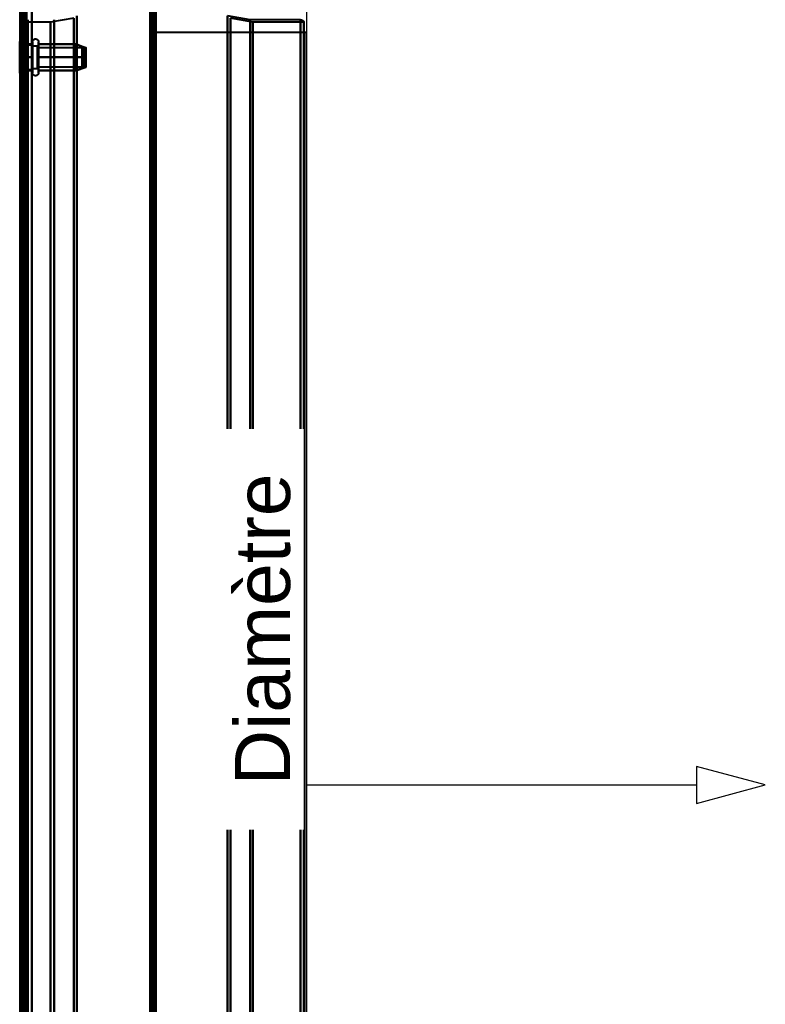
# Model space of a CAD drawing. Header units: millimetres. Extents: x -1352 to 2139, y -120 to 1210.
# Tile 59 of 87: x 704 to 902, y 322 to 583. Entities that reach past the tile are written whole.
import ezdxf

# ---------------------------------------------------------------- set-up
doc = ezdxf.new("R2010")
doc.units = ezdxf.units.MM
doc.layers.add('A-GENM', color=13, linetype='Continuous', lineweight=40)
doc.layers.add('G-IMPT', color=8, linetype='Continuous', lineweight=40)
doc.styles.add('Arial_1', font='arial.ttf', dxfattribs={"height": 14.6304})

# ---------------------------------------------------------------- blocks, each defined once
blk = doc.blocks.new('Maintenance r21 - Maintenance r21-762144-Avant')
at = {"layer": 'A-GENM'}
for p, q in [((740, 0), (740, 1138)), ((740, 1138), (740, 0))]:
    blk.add_line(p, q, dxfattribs=at)
blk = doc.blocks.new('Souche connecteur circulaire R23 - Souche connecteur circulaire R23-762140-Avant')
at = {"layer": 'A-GENM'}
for p, q in [((780, 580), (740, 580)), ((740, 580), (740, 380)), ((780, 380), (780, 580)), ((740, 380), (740, 180)), ((780, 180), (780, 380)), ((740, 180), (780, 180))]:
    blk.add_line(p, q, dxfattribs=at)
blk = doc.blocks.new('NEXA 2000 CALQUES_dwg-762145-Avant')
at = {"layer": 'G-IMPT'}
for p, q in [((740, 128.97), (740, 1137.77)), ((704.5, 129.47), (704.5, 1102.27)), ((705, 1102.27), (705, 129.47)), ((740, 288.67), (740, 943.07)), ((704.3, 599.37), (704.3, 383.37)), ((704.3, 383.37), (704.3, 599.37)), ((705, 599.37), (705, 383.37)), ((705, 383.37), (705, 599.37)), ((705, 383.37), (705, 584.37)), ((705, 182.37), (705, 584.37)), ((705, 584.37), (705, 383.37)), ((705.5, 383.37), (705.5, 584.37)), ((705.5, 584.37), (705.5, 383.37)), ((718.2, 583.78), (711.99, 582.75)), ((718.2, 583.78), (718.2, 383.37)), ((718.2, 383.37), (718.2, 583.78)), ((719, 584.37), (719, 383.37)), ((719, 383.37), (719, 584.37)), ((739.5, 584.37), (739.5, 383.37)), ((739.5, 182.37), (739.5, 584.37)), ((739.5, 182.37), (739.5, 584.37)), ((740, 383.37), (740, 584.37)), ((740, 584.37), (740, 182.37)), ((740, 584.37), (740, 182.37)), ((765, 583.34), (759, 584.37)), ((759, 383.37), (759, 584.37)), ((759, 584.37), (759, 383.37)), ((765.77, 582.75), (759.77, 583.78)), ((759.77, 583.78), (759.77, 383.37)), ((759.77, 383.37), (759.77, 583.78)), ((711.99, 582.75), (704.3, 582.75)), ((704.3, 582.75), (704.3, 383.37)), ((704.3, 184), (704.3, 582.75)), ((704.3, 184), (704.3, 582.75)), ((706, 383.37), (706, 583.37)), ((706, 583.37), (706, 383.37)), ((706, 583.37), (706, 183.37)), ((711.99, 582.75), (711.99, 383.37)), ((711.99, 582.75), (711.99, 383.37)), ((711.99, 383.37), (711.99, 582.75)), ((711.99, 383.37), (711.99, 582.75)), ((713, 583.37), (713, 383.37)), ((713, 383.37), (713, 583.37)), ((778.39, 583.34), (765, 583.34)), ((765, 383.37), (765, 583.34)), ((765, 583.34), (765, 383.37)), ((779.3, 582.75), (765.77, 582.75)), ((765.77, 383.37), (765.77, 582.75)), ((765.77, 582.75), (765.77, 383.37)), ((778.39, 383.37), (778.39, 583.34)), ((778.39, 583.34), (778.39, 383.37)), ((779.3, 383.37), (779.3, 582.75)), ((779.3, 582.75), (779.3, 383.37)), ((704.8, 576.62), (703.8, 577.62)), ((704.8, 576.62), (703.8, 577.62)), ((705, 577.62), (703.8, 577.62)), ((705, 577.62), (703.8, 577.62)), ((703.8, 577.62), (703.8, 569.69)), ((703.8, 577.62), (703.8, 569.69)), ((703.8, 569.69), (703.8, 577.62)), ((703.8, 569.69), (703.8, 577.62)), ((703.8, 577.05), (703.8, 569.12)), ((703.8, 577.05), (703.8, 569.12)), ((703.8, 569.12), (703.8, 577.05)), ((703.8, 569.12), (703.8, 577.05)), ((707.21, 576.62), (704.8, 576.62)), ((707.21, 576.62), (704.8, 576.62)), ((704.8, 576.62), (704.8, 570.56)), ((704.8, 576.62), (704.8, 570.56)), ((704.8, 570.56), (704.8, 576.62)), ((704.8, 570.56), (704.8, 576.62)), ((704.8, 576.19), (704.8, 570.12)), ((704.8, 576.19), (704.8, 570.12)), ((704.8, 570.12), (704.8, 576.19)), ((704.8, 570.12), (704.8, 576.19)), ((705, 577.62), (705, 569.69)), ((705, 577.62), (705, 569.69)), ((705, 569.69), (705, 577.62)), ((705, 569.69), (705, 577.62)), ((705, 577.05), (705, 569.12)), ((705, 577.05), (705, 569.12)), ((705, 569.12), (705, 577.05)), ((705, 569.12), (705, 577.05)), ((707.21, 569.82), (707.21, 577.47)), ((707.21, 569.82), (707.21, 577.47)), ((707.21, 571.32), (707.21, 576.92)), ((707.21, 571.32), (707.21, 576.92)), ((707.21, 576.62), (707.21, 571.75)), ((707.21, 576.62), (707.21, 571.75)), ((707.21, 570.56), (707.21, 576.62)), ((707.21, 570.56), (707.21, 576.62)), ((708.5, 576.37), (707.21, 576.37)), ((708.5, 576.37), (707.21, 576.37)), ((707.21, 576.37), (707.21, 571.87)), ((707.21, 576.37), (707.21, 571.87)), ((707.21, 571.87), (707.21, 576.37)), ((707.21, 571.87), (707.21, 576.37)), ((707.21, 571.75), (707.21, 576.19)), ((707.21, 571.75), (707.21, 576.19)), ((708.5, 576.37), (708.5, 570.77)), ((708.5, 576.37), (708.5, 570.77)), ((708.5, 571.87), (708.5, 576.37)), ((708.5, 571.87), (708.5, 576.37)), ((708.5, 575.97), (708.5, 570.37)), ((708.5, 575.97), (708.5, 570.37)), ((720.39, 575.92), (708.5, 575.92)), ((720.39, 575.92), (708.5, 575.92)), ((708.5, 575.92), (708.5, 571.17)), ((708.5, 575.92), (708.5, 571.17)), ((708.5, 571.17), (708.5, 575.92)), ((708.5, 571.17), (708.5, 575.92)), ((708.8, 577.47), (708.8, 569.82)), ((708.8, 577.47), (708.8, 569.82)), ((708.8, 576.92), (708.8, 571.32)), ((708.8, 576.92), (708.8, 571.32)), ((718.81, 576.87), (721.39, 576.01)), ((718.81, 576.87), (721.39, 576.01)), ((720.39, 575.92), (720.39, 571.17)), ((720.39, 575.92), (720.39, 571.17)), ((720.39, 571.17), (720.39, 575.92)), ((720.39, 571.17), (720.39, 575.92)), ((721.39, 575.7), (720.89, 575.7)), ((721.39, 575.7), (720.89, 575.7)), ((720.89, 571.05), (720.89, 575.7)), ((720.89, 571.05), (720.89, 575.7)), ((720.89, 575.7), (720.89, 571.05)), ((720.89, 575.7), (720.89, 571.05)), ((720.89, 571.04), (720.89, 575.69)), ((720.89, 571.04), (720.89, 575.69)), ((720.89, 575.69), (720.89, 571.04)), ((720.89, 575.69), (720.89, 571.04)), ((721.39, 571.05), (721.39, 575.7)), ((721.39, 571.05), (721.39, 575.7)), ((721.39, 575.7), (721.39, 571.05)), ((721.39, 575.7), (721.39, 571.05)), ((721.39, 571.04), (721.39, 575.69)), ((721.39, 571.04), (721.39, 575.69)), ((721.39, 575.69), (721.39, 571.04)), ((721.39, 575.69), (721.39, 571.04)), ((707.21, 575), (707.21, 570.12)), ((707.21, 575), (707.21, 570.12)), ((707.21, 574.87), (707.21, 570.37)), ((707.21, 574.87), (707.21, 570.37)), ((707.21, 570.37), (707.21, 574.87)), ((707.21, 570.37), (707.21, 574.87)), ((708.5, 575.58), (708.5, 570.82)), ((708.5, 575.58), (708.5, 570.82)), ((708.5, 570.82), (708.5, 575.58)), ((708.5, 570.82), (708.5, 575.58)), ((708.5, 570.77), (708.5, 574.87)), ((708.5, 570.77), (708.5, 574.87)), ((720.39, 575.58), (720.39, 570.82)), ((720.39, 575.58), (720.39, 570.82)), ((720.39, 570.82), (720.39, 575.58)), ((720.39, 570.82), (720.39, 575.58)), ((707.21, 570.12), (707.21, 571.75)), ((707.21, 570.12), (707.21, 571.75)), ((707.21, 569.27), (707.21, 571.32)), ((707.21, 569.27), (707.21, 571.32)), ((708.5, 570.37), (708.5, 571.87)), ((708.5, 570.37), (708.5, 571.87)), ((708.5, 570.82), (720.39, 570.82)), ((708.5, 570.82), (720.39, 570.82)), ((708.8, 571.32), (708.8, 569.27)), ((708.8, 571.32), (708.8, 569.27)), ((718.81, 569.88), (721.39, 570.74)), ((718.81, 569.88), (721.39, 570.74)), ((720.89, 571.04), (721.39, 571.04)), ((720.89, 571.04), (721.39, 571.04)), ((703.8, 569.12), (704.8, 570.12)), ((703.8, 569.12), (704.8, 570.12)), ((703.8, 569.12), (705, 569.12)), ((703.8, 569.12), (705, 569.12)), ((704.8, 570.12), (707.21, 570.12)), ((704.8, 570.12), (707.21, 570.12)), ((707.21, 570.37), (708.5, 570.37)), ((707.21, 570.37), (708.5, 570.37)), ((705.5, 537.47), (705, 537.47)), ((705, 537.47), (705, 535.87)), ((705, 535.87), (705, 537.47)), ((705.5, 537.47), (705.5, 535.87)), ((705.5, 535.87), (705.5, 537.47)), ((705, 535.87), (705, 534.27)), ((705, 534.27), (705, 535.87)), ((705, 534.27), (705.5, 534.27)), ((705.5, 535.87), (705.5, 534.27)), ((705.5, 534.27), (705.5, 535.87)), ((705.5, 522.47), (705, 522.47)), ((705, 522.47), (705, 520.87)), ((705, 520.87), (705, 522.47)), ((705, 520.87), (705, 519.27)), ((705, 519.27), (705, 520.87)), ((705.5, 522.47), (705.5, 520.87)), ((705.5, 520.87), (705.5, 522.47)), ((705.5, 520.87), (705.5, 519.27)), ((705.5, 519.27), (705.5, 520.87)), ((705, 519.27), (705.5, 519.27)), ((705.5, 507.47), (705, 507.47)), ((705, 507.47), (705, 505.87)), ((705, 505.87), (705, 507.47)), ((705, 505.87), (705, 504.27)), ((705, 504.27), (705, 505.87)), ((705.5, 507.47), (705.5, 505.87)), ((705.5, 505.87), (705.5, 507.47)), ((705.5, 505.87), (705.5, 504.27)), ((705.5, 504.27), (705.5, 505.87)), ((705, 504.27), (705.5, 504.27)), ((705.5, 504.12), (705, 504.12)), ((705, 504.12), (705, 500.87)), ((705, 500.87), (705, 504.12)), ((705.5, 504.12), (705.5, 500.87)), ((705.5, 500.87), (705.5, 504.12)), ((705, 500.87), (705, 497.62)), ((705, 497.62), (705, 500.87)), ((705.5, 500.87), (705.5, 497.62)), ((705.5, 497.62), (705.5, 500.87)), ((705, 497.62), (705.5, 497.62)), ((704.3, 383.37), (704.3, 184)), ((704.3, 383.37), (704.3, 184)), ((704.3, 383.37), (704.3, 167.37)), ((704.3, 167.37), (704.3, 383.37)), ((705, 182.37), (705, 383.37)), ((705, 383.37), (705, 182.37)), ((705, 383.37), (705, 167.37)), ((705, 167.37), (705, 383.37)), ((705.5, 182.37), (705.5, 383.37)), ((705.5, 383.37), (705.5, 182.37)), ((706, 183.37), (706, 383.37)), ((706, 383.37), (706, 183.37)), ((711.99, 383.37), (711.99, 184)), ((711.99, 184), (711.99, 383.37)), ((713, 383.37), (713, 183.37)), ((713, 183.37), (713, 383.37)), ((718.2, 383.37), (718.2, 182.96)), ((718.2, 182.96), (718.2, 383.37)), ((719, 383.37), (719, 182.37)), ((719, 182.37), (719, 383.37)), ((739.5, 383.37), (739.5, 182.37)), ((739.5, 383.37), (739.5, 182.37)), ((740, 182.37), (740, 383.37)), ((740, 182.37), (740, 383.37)), ((759, 182.37), (759, 383.37)), ((759, 383.37), (759, 182.37)), ((759.77, 383.37), (759.77, 182.96)), ((759.77, 182.96), (759.77, 383.37)), ((765, 183.41), (765, 383.37)), ((765, 383.37), (765, 183.41)), ((765.77, 184), (765.77, 383.37)), ((765.77, 383.37), (765.77, 184)), ((778.39, 183.41), (778.39, 383.37)), ((778.39, 383.37), (778.39, 183.41)), ((779.3, 184), (779.3, 383.37)), ((779.3, 383.37), (779.3, 184))]:
    blk.add_line(p, q, dxfattribs=at)
at = {"layer": 'G-IMPT', "flags": 128}
for points in [[(738.9, 129.47), (738.9, 381.42), (738.9, 633.37), (738.9, 885.32), (738.9, 1137.27)], [(738.9, 1137.27), (738.9, 885.32), (738.9, 633.37), (738.9, 381.42), (738.9, 129.47)], [(738.9, 129.47), (738.9, 381.42), (738.9, 633.37), (738.9, 885.32), (738.9, 1137.27)], [(739, 1137.27), (739, 885.32), (739, 633.37), (739, 381.42), (739, 129.47)], [(739, 129.47), (739, 381.42), (739, 633.37), (739, 885.32), (739, 1137.27)], [(739, 1137.27), (739, 885.32), (739, 633.37), (739, 381.42), (739, 129.47)], [(739.4, 1137.77), (739.4, 885.57), (739.4, 633.37), (739.4, 381.17), (739.4, 128.97)], [(739.4, 128.97), (739.4, 381.17), (739.4, 633.37), (739.4, 885.57), (739.4, 1137.77)], [(739.4, 1137.77), (739.4, 885.57), (739.4, 633.37), (739.4, 381.17), (739.4, 128.97)], [(739.5, 128.97), (739.5, 381.17), (739.5, 633.37), (739.5, 885.57), (739.5, 1137.77)], [(739.5, 1137.27), (739.5, 885.32), (739.5, 633.37), (739.5, 381.42), (739.5, 129.47)], [(739.5, 129.47), (739.5, 381.42), (739.5, 633.37), (739.5, 885.32), (739.5, 1137.27)], [(739.5, 1137.27), (739.5, 885.32), (739.5, 633.37), (739.5, 381.42), (739.5, 129.47)], [(739.5, 129.47), (739.5, 381.42), (739.5, 633.37), (739.5, 885.32), (739.5, 1137.27)], [(739.5, 1137.27), (739.5, 885.32), (739.5, 633.37), (739.5, 381.42), (739.5, 129.47)], [(739.5, 129.47), (739.5, 381.42), (739.5, 633.37), (739.5, 885.32), (739.5, 1137.27)], [(740, 128.97), (740, 381.17), (740, 633.37), (740, 885.57), (740, 1137.77)], [(740, 1137.77), (740, 885.57), (740, 633.37), (740, 381.17), (740, 128.97)], [(703.9, 161.37), (703.9, 396.6), (703.9, 631.82), (703.9, 867.05), (703.9, 1102.27)], [(703.9, 1102.27), (703.9, 867.05), (703.9, 631.82), (703.9, 396.6), (703.9, 161.37)], [(704, 1102.37), (704, 859.12), (704, 615.87), (704, 372.62), (704, 129.37)], [(704, 129.37), (704, 372.62), (704, 615.87), (704, 859.12), (704, 1102.37)], [(704, 1102.27), (704, 859.07), (704, 615.87), (704, 372.67), (704, 129.47)], [(704, 129.47), (704, 372.67), (704, 615.87), (704, 859.07), (704, 1102.27)], [(704.4, 128.97), (704.4, 372.42), (704.4, 615.87), (704.4, 859.32), (704.4, 1102.77)], [(704.4, 1102.77), (704.4, 859.32), (704.4, 615.87), (704.4, 372.42), (704.4, 128.97)], [(704.4, 128.97), (704.4, 372.42), (704.4, 615.87), (704.4, 859.32), (704.4, 1102.77)], [(704.5, 1102.77), (704.5, 859.32), (704.5, 615.87), (704.5, 372.42), (704.5, 128.97)], [(704.5, 129.47), (704.5, 372.67), (704.5, 615.87), (704.5, 859.07), (704.5, 1102.27)], [(704.5, 1102.27), (704.5, 859.07), (704.5, 615.87), (704.5, 372.67), (704.5, 129.47)], [(704.5, 129.47), (704.5, 372.67), (704.5, 615.87), (704.5, 859.07), (704.5, 1102.27)], [(704.5, 1102.27), (704.5, 859.07), (704.5, 615.87), (704.5, 372.67), (704.5, 129.47)], [(704.5, 129.47), (704.5, 372.67), (704.5, 615.87), (704.5, 859.07), (704.5, 1102.27)], [(704.5, 1102.27), (704.5, 859.07), (704.5, 615.87), (704.5, 372.67), (704.5, 129.47)], [(705, 1102.77), (705, 859.32), (705, 615.87), (705, 372.42), (705, 128.97)], [(705, 128.97), (705, 372.42), (705, 615.87), (705, 859.32), (705, 1102.77)], [(705, 129.47), (705, 372.67), (705, 615.87), (705, 859.07), (705, 1102.27)], [(705, 1102.27), (705, 859.07), (705, 615.87), (705, 372.67), (705, 129.47)], [(705, 129.47), (705, 372.67), (705, 615.87), (705, 859.07), (705, 1102.27)], [(705, 1102.27), (705, 867.05), (705, 631.82), (705, 396.6), (705, 161.37)], [(705, 161.37), (705, 396.6), (705, 631.82), (705, 867.05), (705, 1102.27)], [(705, 1102.27), (705, 859.07), (705, 615.87), (705, 372.67), (705, 129.47)], [(705.5, 129.47), (705.5, 372.67), (705.5, 615.87), (705.5, 859.07), (705.5, 1102.27)], [(705.5, 1102.27), (705.5, 859.07), (705.5, 615.87), (705.5, 372.67), (705.5, 129.47)], [(705.6, 129.47), (705.6, 372.67), (705.6, 615.87), (705.6, 859.07), (705.6, 1102.27)], [(705.6, 1102.27), (705.6, 859.07), (705.6, 615.87), (705.6, 372.67), (705.6, 129.47)], [(705.6, 1102.27), (705.6, 859.07), (705.6, 615.87), (705.6, 372.67), (705.6, 129.47)], [(705.6, 129.47), (705.6, 372.67), (705.6, 615.87), (705.6, 859.07), (705.6, 1102.27)], [(705.6, 1102.27), (705.6, 859.07), (705.6, 615.87), (705.6, 372.67), (705.6, 129.47)], [(705.6, 129.47), (705.6, 372.67), (705.6, 615.87), (705.6, 859.07), (705.6, 1102.27)], [(707, 1102.77), (707, 859.32), (707, 615.87), (707, 372.42), (707, 128.97)], [(707, 128.97), (707, 372.42), (707, 615.87), (707, 859.32), (707, 1102.77)], [(707, 128.97), (707, 372.42), (707, 615.87), (707, 859.32), (707, 1102.77)], [(707, 1102.77), (707, 859.32), (707, 615.87), (707, 372.42), (707, 128.97)], [(707, 1102.27), (707, 859.07), (707, 615.87), (707, 372.67), (707, 129.47)], [(707, 129.47), (707, 372.67), (707, 615.87), (707, 859.07), (707, 1102.27)], [(707, 1102.27), (707, 859.07), (707, 615.87), (707, 372.67), (707, 129.47)], [(707, 129.47), (707, 372.67), (707, 615.87), (707, 859.07), (707, 1102.27)], [(738.5, 1102.27), (738.5, 859.07), (738.5, 615.87), (738.5, 372.67), (738.5, 129.47)], [(738.5, 129.47), (738.5, 372.67), (738.5, 615.87), (738.5, 859.07), (738.5, 1102.27)], [(738.5, 129.47), (738.5, 372.67), (738.5, 615.87), (738.5, 859.07), (738.5, 1102.27)], [(738.5, 1102.27), (738.5, 859.07), (738.5, 615.87), (738.5, 372.67), (738.5, 129.47)], [(739.4, 128.97), (739.4, 372.42), (739.4, 615.87), (739.4, 859.32), (739.4, 1102.77)], [(739.4, 1102.77), (739.4, 859.32), (739.4, 615.87), (739.4, 372.42), (739.4, 128.97)], [(739.4, 128.97), (739.4, 372.42), (739.4, 615.87), (739.4, 859.32), (739.4, 1102.77)], [(739.5, 1102.77), (739.5, 859.32), (739.5, 615.87), (739.5, 372.42), (739.5, 128.97)], [(740, 1102.77), (740, 859.32), (740, 615.87), (740, 372.42), (740, 128.97)], [(740, 128.97), (740, 372.42), (740, 615.87), (740, 859.32), (740, 1102.77)], [(738.5, 288.67), (738.5, 452.27), (738.5, 615.87), (738.5, 779.47), (738.5, 943.07)], [(738.5, 288.67), (738.5, 452.27), (738.5, 615.87), (738.5, 779.47), (738.5, 943.07)], [(738.5, 943.07), (738.5, 779.47), (738.5, 615.87), (738.5, 452.27), (738.5, 288.67)], [(738.5, 943.07), (738.5, 779.47), (738.5, 615.87), (738.5, 452.27), (738.5, 288.67)], [(739.4, 943.07), (739.4, 779.47), (739.4, 615.87), (739.4, 452.27), (739.4, 288.67)], [(739.4, 288.67), (739.4, 452.27), (739.4, 615.87), (739.4, 779.47), (739.4, 943.07)], [(739.4, 943.07), (739.4, 779.47), (739.4, 615.87), (739.4, 452.27), (739.4, 288.67)], [(739.5, 288.67), (739.5, 452.27), (739.5, 615.87), (739.5, 779.47), (739.5, 943.07)], [(740, 943.07), (740, 779.47), (740, 615.87), (740, 452.27), (740, 288.67)], [(740, 288.67), (740, 452.27), (740, 615.87), (740, 779.47), (740, 943.07)], [(740, 288.67), (740, 452.27), (740, 615.87), (740, 779.47), (740, 943.07)], [(740, 943.07), (740, 779.47), (740, 615.87), (740, 452.27), (740, 288.67)], [(778.39, 583.34), (778.64, 583.3), (778.84, 583.23), (778.99, 583.14), (779.17, 582.96), (779.3, 582.75)], [(705.5, 573.37), (705.5, 574.25), (705.5, 575.12), (705.5, 576), (705.5, 576.87)], [(705.5, 576.87), (705.93, 576.87), (706.36, 576.87), (706.79, 576.87), (707.21, 576.87)], [(705.5, 576.87), (705.93, 576.87), (706.36, 576.87), (706.79, 576.87), (707.21, 576.87)], [(707.21, 576.87), (706.79, 576.87), (706.36, 576.87), (705.93, 576.87), (705.5, 576.87)], [(705.5, 576.87), (705.5, 576), (705.5, 575.12), (705.5, 574.25), (705.5, 573.37)], [(707.21, 576.87), (706.79, 576.87), (706.36, 576.87), (705.93, 576.87), (705.5, 576.87)], [(705.5, 573.37), (705.5, 574.25), (705.5, 575.12), (705.5, 576), (705.5, 576.87)], [(705.5, 576.87), (705.93, 576.87), (706.36, 576.87), (706.79, 576.87), (707.21, 576.87)], [(705.5, 576.87), (705.93, 576.87), (706.36, 576.87), (706.79, 576.87), (707.21, 576.87)], [(707.21, 576.87), (706.79, 576.87), (706.36, 576.87), (705.93, 576.87), (705.5, 576.87)], [(705.5, 576.87), (705.5, 576), (705.5, 575.12), (705.5, 574.25), (705.5, 573.37)], [(707.21, 576.87), (706.79, 576.87), (706.36, 576.87), (705.93, 576.87), (705.5, 576.87)], [(705.5, 573.37), (705.5, 574.25), (705.5, 575.12), (705.5, 576), (705.5, 576.87)], [(705.5, 576.87), (705.5, 576), (705.5, 575.12), (705.5, 574.25), (705.5, 573.37)], [(705.5, 573.37), (705.5, 574.25), (705.5, 575.12), (705.5, 576), (705.5, 576.87)], [(705.5, 576.87), (705.5, 576), (705.5, 575.12), (705.5, 574.25), (705.5, 573.37)], [(707.21, 577.47), (707.22, 577.5), (707.22, 577.54), (707.22, 577.57), (707.22, 577.6), (707.23, 577.63), (707.24, 577.66), (707.25, 577.69), (707.25, 577.72), (707.27, 577.75), (707.28, 577.78), (707.29, 577.81), (707.3, 577.84), (707.32, 577.87), (707.34, 577.89), (707.35, 577.92), (707.37, 577.94), (707.39, 577.97), (707.41, 577.99), (707.43, 578.02), (707.45, 578.04), (707.48, 578.06), (707.5, 578.08), (707.53, 578.1), (707.55, 578.12), (707.58, 578.14), (707.61, 578.15), (707.63, 578.17), (707.66, 578.18), (707.69, 578.2), (707.72, 578.21), (707.75, 578.22), (707.78, 578.23), (707.81, 578.24), (707.84, 578.25), (707.87, 578.25), (707.9, 578.26), (707.93, 578.26), (707.97, 578.26), (708, 578.26), (708.03, 578.26), (708.06, 578.26), (708.09, 578.26), (708.12, 578.25), (708.15, 578.25), (708.18, 578.24), (708.22, 578.23), (708.25, 578.23), (708.28, 578.22), (708.31, 578.2), (708.33, 578.19), (708.36, 578.18), (708.39, 578.16), (708.42, 578.15), (708.44, 578.13), (708.47, 578.11), (708.5, 578.09), (708.52, 578.07), (708.54, 578.05), (708.57, 578.03), (708.59, 578.01), (708.61, 577.98), (708.63, 577.96), (708.65, 577.93), (708.67, 577.91), (708.68, 577.88), (708.7, 577.85), (708.71, 577.82), (708.73, 577.8), (708.74, 577.77), (708.75, 577.74), (708.76, 577.71), (708.77, 577.68), (708.78, 577.65), (708.78, 577.62), (708.79, 577.58), (708.79, 577.55), (708.79, 577.52), (708.8, 577.49), (708.8, 577.47)], [(707.21, 577.47), (707.22, 577.5), (707.22, 577.54), (707.22, 577.57), (707.22, 577.6), (707.23, 577.63), (707.24, 577.66), (707.25, 577.69), (707.25, 577.72), (707.27, 577.75), (707.28, 577.78), (707.29, 577.81), (707.3, 577.84), (707.32, 577.87), (707.34, 577.89), (707.35, 577.92), (707.37, 577.94), (707.39, 577.97), (707.41, 577.99), (707.43, 578.02), (707.45, 578.04), (707.48, 578.06), (707.5, 578.08), (707.53, 578.1), (707.55, 578.12), (707.58, 578.14), (707.61, 578.15), (707.63, 578.17), (707.66, 578.18), (707.69, 578.2), (707.72, 578.21), (707.75, 578.22), (707.78, 578.23), (707.81, 578.24), (707.84, 578.25), (707.87, 578.25), (707.9, 578.26), (707.93, 578.26), (707.97, 578.26), (708, 578.26), (708.03, 578.26), (708.06, 578.26), (708.09, 578.26), (708.12, 578.25), (708.15, 578.25), (708.18, 578.24), (708.22, 578.23), (708.25, 578.23), (708.28, 578.22), (708.31, 578.2), (708.33, 578.19), (708.36, 578.18), (708.39, 578.16), (708.42, 578.15), (708.44, 578.13), (708.47, 578.11), (708.5, 578.09), (708.52, 578.07), (708.54, 578.05), (708.57, 578.03), (708.59, 578.01), (708.61, 577.98), (708.63, 577.96), (708.65, 577.93), (708.67, 577.91), (708.68, 577.88), (708.7, 577.85), (708.71, 577.82), (708.73, 577.8), (708.74, 577.77), (708.75, 577.74), (708.76, 577.71), (708.77, 577.68), (708.78, 577.65), (708.78, 577.62), (708.79, 577.58), (708.79, 577.55), (708.79, 577.52), (708.8, 577.49), (708.8, 577.47)], [(707.21, 577.47), (707.21, 577.47), (707.21, 577.46), (707.21, 577.44), (707.21, 577.42), (707.21, 577.39), (707.21, 577.35), (707.21, 577.31), (707.21, 577.26), (707.21, 577.21), (707.21, 577.15), (707.21, 577.08), (707.21, 577.01), (707.21, 576.93), (707.21, 576.85), (707.21, 576.76), (707.21, 576.66), (707.21, 576.56), (707.21, 576.45), (707.21, 576.34), (707.21, 576.23), (707.21, 576.11), (707.21, 575.98), (707.21, 575.86), (707.21, 575.72), (707.21, 575.59), (707.21, 575.45), (707.21, 575.3), (707.21, 575.16), (707.21, 575.01), (707.21, 574.86), (707.21, 574.7), (707.21, 574.55), (707.21, 574.39), (707.21, 574.23), (707.21, 574.07), (707.21, 573.91), (707.21, 573.74), (707.21, 573.58), (707.21, 573.42), (707.21, 573.25), (707.21, 573.09), (707.21, 572.93), (707.21, 572.76), (707.21, 572.6), (707.21, 572.44), (707.21, 572.28), (707.21, 572.12), (707.21, 571.97), (707.21, 571.82), (707.21, 571.67), (707.21, 571.52), (707.21, 571.37), (707.21, 571.23), (707.21, 571.09), (707.21, 570.96), (707.21, 570.83), (707.21, 570.7), (707.21, 570.58), (707.21, 570.46), (707.21, 570.35), (707.21, 570.24), (707.21, 570.14), (707.21, 570.04), (707.21, 569.95), (707.21, 569.86), (707.21, 569.82)], [(707.21, 576.92), (707.21, 577), (707.21, 577.08), (707.21, 577.14), (707.21, 577.2), (707.21, 577.26), (707.21, 577.31), (707.21, 577.35), (707.21, 577.39), (707.21, 577.42), (707.21, 577.44), (707.21, 577.46), (707.21, 577.47), (707.21, 577.47)], [(707.21, 577.47), (707.21, 577.47), (707.21, 577.46), (707.21, 577.44), (707.21, 577.42), (707.21, 577.39), (707.21, 577.35), (707.21, 577.31), (707.21, 577.26), (707.21, 577.21), (707.21, 577.15), (707.21, 577.08), (707.21, 577.01), (707.21, 576.93), (707.21, 576.85), (707.21, 576.76), (707.21, 576.66), (707.21, 576.56), (707.21, 576.45), (707.21, 576.34), (707.21, 576.23), (707.21, 576.11), (707.21, 575.98), (707.21, 575.86), (707.21, 575.72), (707.21, 575.59), (707.21, 575.45), (707.21, 575.3), (707.21, 575.16), (707.21, 575.01), (707.21, 574.86), (707.21, 574.7), (707.21, 574.55), (707.21, 574.39), (707.21, 574.23), (707.21, 574.07), (707.21, 573.91), (707.21, 573.74), (707.21, 573.58), (707.21, 573.42), (707.21, 573.25), (707.21, 573.09), (707.21, 572.93), (707.21, 572.76), (707.21, 572.6), (707.21, 572.44), (707.21, 572.28), (707.21, 572.12), (707.21, 571.97), (707.21, 571.82), (707.21, 571.67), (707.21, 571.52), (707.21, 571.37), (707.21, 571.23), (707.21, 571.09), (707.21, 570.96), (707.21, 570.83), (707.21, 570.7), (707.21, 570.58), (707.21, 570.46), (707.21, 570.35), (707.21, 570.24), (707.21, 570.14), (707.21, 570.04), (707.21, 569.95), (707.21, 569.86), (707.21, 569.82)], [(707.21, 576.92), (707.21, 577), (707.21, 577.08), (707.21, 577.14), (707.21, 577.2), (707.21, 577.26), (707.21, 577.31), (707.21, 577.35), (707.21, 577.39), (707.21, 577.42), (707.21, 577.44), (707.21, 577.46), (707.21, 577.47), (707.21, 577.47)], [(707.21, 569.27), (707.21, 569.28), (707.21, 569.29), (707.21, 569.3), (707.21, 569.32), (707.21, 569.35), (707.21, 569.39), (707.21, 569.43), (707.21, 569.48), (707.21, 569.54), (707.21, 569.6), (707.21, 569.66), (707.21, 569.74), (707.21, 569.81), (707.21, 569.9), (707.21, 569.99), (707.21, 570.08), (707.21, 570.18), (707.21, 570.29), (707.21, 570.4), (707.21, 570.52), (707.21, 570.64), (707.21, 570.76), (707.21, 570.89), (707.21, 571.02), (707.21, 571.16), (707.21, 571.3), (707.21, 571.44), (707.21, 571.59), (707.21, 571.74), (707.21, 571.89), (707.21, 572.04), (707.21, 572.2), (707.21, 572.35), (707.21, 572.51), (707.21, 572.68), (707.21, 572.84), (707.21, 573), (707.21, 573.16), (707.21, 573.33), (707.21, 573.49), (707.21, 573.66), (707.21, 573.82), (707.21, 573.98), (707.21, 574.14), (707.21, 574.3), (707.21, 574.46), (707.21, 574.62), (707.21, 574.78), (707.21, 574.93), (707.21, 575.08), (707.21, 575.23), (707.21, 575.37), (707.21, 575.51), (707.21, 575.65), (707.21, 575.79), (707.21, 575.92), (707.21, 576.04), (707.21, 576.16), (707.21, 576.28), (707.21, 576.4), (707.21, 576.5), (707.21, 576.61), (707.21, 576.71), (707.21, 576.8), (707.21, 576.89), (707.21, 576.92)], [(707.21, 569.27), (707.21, 569.28), (707.21, 569.29), (707.21, 569.3), (707.21, 569.32), (707.21, 569.35), (707.21, 569.39), (707.21, 569.43), (707.21, 569.48), (707.21, 569.54), (707.21, 569.6), (707.21, 569.66), (707.21, 569.74), (707.21, 569.81), (707.21, 569.9), (707.21, 569.99), (707.21, 570.08), (707.21, 570.18), (707.21, 570.29), (707.21, 570.4), (707.21, 570.52), (707.21, 570.64), (707.21, 570.76), (707.21, 570.89), (707.21, 571.02), (707.21, 571.16), (707.21, 571.3), (707.21, 571.44), (707.21, 571.59), (707.21, 571.74), (707.21, 571.89), (707.21, 572.04), (707.21, 572.2), (707.21, 572.35), (707.21, 572.51), (707.21, 572.68), (707.21, 572.84), (707.21, 573), (707.21, 573.16), (707.21, 573.33), (707.21, 573.49), (707.21, 573.66), (707.21, 573.82), (707.21, 573.98), (707.21, 574.14), (707.21, 574.3), (707.21, 574.46), (707.21, 574.62), (707.21, 574.78), (707.21, 574.93), (707.21, 575.08), (707.21, 575.23), (707.21, 575.37), (707.21, 575.51), (707.21, 575.65), (707.21, 575.79), (707.21, 575.92), (707.21, 576.04), (707.21, 576.16), (707.21, 576.28), (707.21, 576.4), (707.21, 576.5), (707.21, 576.61), (707.21, 576.71), (707.21, 576.8), (707.21, 576.89), (707.21, 576.92)], [(707.21, 576.87), (707.21, 576), (707.21, 575.12), (707.21, 574.25), (707.21, 573.37)], [(707.21, 573.37), (707.21, 574.25), (707.21, 575.12), (707.21, 576), (707.21, 576.87)], [(707.21, 576.87), (707.21, 576), (707.21, 575.12), (707.21, 574.25), (707.21, 573.37)], [(707.21, 573.37), (707.21, 574.25), (707.21, 575.12), (707.21, 576), (707.21, 576.87)], [(708.8, 577.47), (708.8, 577.47), (708.8, 577.46), (708.8, 577.44), (708.8, 577.42), (708.8, 577.39), (708.8, 577.35), (708.8, 577.31), (708.8, 577.26), (708.8, 577.21), (708.8, 577.15), (708.8, 577.08), (708.8, 577.01), (708.8, 576.93), (708.8, 576.92)], [(708.8, 569.82), (708.8, 569.91), (708.8, 570), (708.8, 570.09), (708.8, 570.19), (708.8, 570.3), (708.8, 570.41), (708.8, 570.53), (708.8, 570.65), (708.8, 570.77), (708.8, 570.9), (708.8, 571.03), (708.8, 571.17), (708.8, 571.31), (708.8, 571.45), (708.8, 571.6), (708.8, 571.75), (708.8, 571.9), (708.8, 572.05), (708.8, 572.21), (708.8, 572.37), (708.8, 572.53), (708.8, 572.69), (708.8, 572.85), (708.8, 573.02), (708.8, 573.18), (708.8, 573.34), (708.8, 573.51), (708.8, 573.67), (708.8, 573.83), (708.8, 574), (708.8, 574.16), (708.8, 574.32), (708.8, 574.48), (708.8, 574.63), (708.8, 574.79), (708.8, 574.94), (708.8, 575.09), (708.8, 575.24), (708.8, 575.38), (708.8, 575.53), (708.8, 575.66), (708.8, 575.8), (708.8, 575.93), (708.8, 576.05), (708.8, 576.18), (708.8, 576.29), (708.8, 576.41), (708.8, 576.51), (708.8, 576.62), (708.8, 576.71), (708.8, 576.81), (708.8, 576.89), (708.8, 576.97), (708.8, 577.05), (708.8, 577.12), (708.8, 577.18), (708.8, 577.24), (708.8, 577.29), (708.8, 577.34), (708.8, 577.38), (708.8, 577.41), (708.8, 577.43), (708.8, 577.45), (708.8, 577.47), (708.8, 577.47), (708.8, 577.47)], [(708.8, 577.47), (708.8, 577.47), (708.8, 577.46), (708.8, 577.44), (708.8, 577.42), (708.8, 577.39), (708.8, 577.35), (708.8, 577.31), (708.8, 577.26), (708.8, 577.21), (708.8, 577.15), (708.8, 577.08), (708.8, 577.01), (708.8, 576.93), (708.8, 576.92)], [(708.8, 569.82), (708.8, 569.91), (708.8, 570), (708.8, 570.09), (708.8, 570.19), (708.8, 570.3), (708.8, 570.41), (708.8, 570.53), (708.8, 570.65), (708.8, 570.77), (708.8, 570.9), (708.8, 571.03), (708.8, 571.17), (708.8, 571.31), (708.8, 571.45), (708.8, 571.6), (708.8, 571.75), (708.8, 571.9), (708.8, 572.05), (708.8, 572.21), (708.8, 572.37), (708.8, 572.53), (708.8, 572.69), (708.8, 572.85), (708.8, 573.02), (708.8, 573.18), (708.8, 573.34), (708.8, 573.51), (708.8, 573.67), (708.8, 573.83), (708.8, 574), (708.8, 574.16), (708.8, 574.32), (708.8, 574.48), (708.8, 574.63), (708.8, 574.79), (708.8, 574.94), (708.8, 575.09), (708.8, 575.24), (708.8, 575.38), (708.8, 575.53), (708.8, 575.66), (708.8, 575.8), (708.8, 575.93), (708.8, 576.05), (708.8, 576.18), (708.8, 576.29), (708.8, 576.41), (708.8, 576.51), (708.8, 576.62), (708.8, 576.71), (708.8, 576.81), (708.8, 576.89), (708.8, 576.97), (708.8, 577.05), (708.8, 577.12), (708.8, 577.18), (708.8, 577.24), (708.8, 577.29), (708.8, 577.34), (708.8, 577.38), (708.8, 577.41), (708.8, 577.43), (708.8, 577.45), (708.8, 577.47), (708.8, 577.47), (708.8, 577.47)], [(708.8, 576.92), (708.8, 576.84), (708.8, 576.75), (708.8, 576.65), (708.8, 576.55), (708.8, 576.44), (708.8, 576.33), (708.8, 576.22), (708.8, 576.1), (708.8, 575.97), (708.8, 575.84), (708.8, 575.71), (708.8, 575.58), (708.8, 575.44), (708.8, 575.29), (708.8, 575.15), (708.8, 575), (708.8, 574.84), (708.8, 574.69), (708.8, 574.53), (708.8, 574.38), (708.8, 574.22), (708.8, 574.05), (708.8, 573.89), (708.8, 573.73), (708.8, 573.57), (708.8, 573.4), (708.8, 573.24), (708.8, 573.07), (708.8, 572.91), (708.8, 572.75), (708.8, 572.59), (708.8, 572.43), (708.8, 572.27), (708.8, 572.11), (708.8, 571.96), (708.8, 571.8), (708.8, 571.65), (708.8, 571.51), (708.8, 571.36), (708.8, 571.22), (708.8, 571.08), (708.8, 570.95), (708.8, 570.82), (708.8, 570.69), (708.8, 570.57), (708.8, 570.45), (708.8, 570.34), (708.8, 570.23), (708.8, 570.13), (708.8, 570.03), (708.8, 569.94), (708.8, 569.85), (708.8, 569.77), (708.8, 569.69), (708.8, 569.63), (708.8, 569.56), (708.8, 569.5), (708.8, 569.45), (708.8, 569.41), (708.8, 569.37), (708.8, 569.34), (708.8, 569.31), (708.8, 569.29), (708.8, 569.28), (708.8, 569.27), (708.8, 569.27)], [(708.8, 576.92), (708.8, 576.84), (708.8, 576.75), (708.8, 576.65), (708.8, 576.55), (708.8, 576.44), (708.8, 576.33), (708.8, 576.22), (708.8, 576.1), (708.8, 575.97), (708.8, 575.84), (708.8, 575.71), (708.8, 575.58), (708.8, 575.44), (708.8, 575.29), (708.8, 575.15), (708.8, 575), (708.8, 574.84), (708.8, 574.69), (708.8, 574.53), (708.8, 574.38), (708.8, 574.22), (708.8, 574.05), (708.8, 573.89), (708.8, 573.73), (708.8, 573.57), (708.8, 573.4), (708.8, 573.24), (708.8, 573.07), (708.8, 572.91), (708.8, 572.75), (708.8, 572.59), (708.8, 572.43), (708.8, 572.27), (708.8, 572.11), (708.8, 571.96), (708.8, 571.8), (708.8, 571.65), (708.8, 571.51), (708.8, 571.36), (708.8, 571.22), (708.8, 571.08), (708.8, 570.95), (708.8, 570.82), (708.8, 570.69), (708.8, 570.57), (708.8, 570.45), (708.8, 570.34), (708.8, 570.23), (708.8, 570.13), (708.8, 570.03), (708.8, 569.94), (708.8, 569.85), (708.8, 569.77), (708.8, 569.69), (708.8, 569.63), (708.8, 569.56), (708.8, 569.5), (708.8, 569.45), (708.8, 569.41), (708.8, 569.37), (708.8, 569.34), (708.8, 569.31), (708.8, 569.29), (708.8, 569.28), (708.8, 569.27), (708.8, 569.27)], [(708.8, 573.37), (708.8, 574.25), (708.8, 575.12), (708.8, 576), (708.8, 576.87)], [(708.8, 576.87), (711.3, 576.87), (713.8, 576.87), (716.3, 576.87), (718.8, 576.87)], [(718.8, 576.87), (716.3, 576.87), (713.8, 576.87), (711.3, 576.87), (708.8, 576.87)], [(708.8, 576.87), (711.3, 576.87), (713.8, 576.87), (716.3, 576.87), (718.8, 576.87)], [(718.8, 576.87), (716.3, 576.87), (713.8, 576.87), (711.3, 576.87), (708.8, 576.87)], [(708.8, 576.87), (708.8, 576), (708.8, 575.12), (708.8, 574.25), (708.8, 573.37)], [(708.8, 573.37), (708.8, 574.25), (708.8, 575.12), (708.8, 576), (708.8, 576.87)], [(708.8, 576.87), (711.3, 576.87), (713.8, 576.87), (716.3, 576.87), (718.8, 576.87)], [(718.8, 576.87), (716.3, 576.87), (713.8, 576.87), (711.3, 576.87), (708.8, 576.87)], [(708.8, 576.87), (711.3, 576.87), (713.8, 576.87), (716.3, 576.87), (718.8, 576.87)], [(718.8, 576.87), (716.3, 576.87), (713.8, 576.87), (711.3, 576.87), (708.8, 576.87)], [(708.8, 576.87), (708.8, 576), (708.8, 575.12), (708.8, 574.25), (708.8, 573.37)], [(718.8, 573.37), (718.8, 574.25), (718.8, 575.12), (718.8, 576), (718.8, 576.87)], [(718.8, 576.87), (719.44, 576.58), (720.09, 576.3), (720.74, 576.01), (721.39, 575.72)], [(721.39, 575.72), (720.74, 576.01), (720.09, 576.3), (719.44, 576.58), (718.8, 576.87)], [(718.8, 576.87), (719.44, 576.58), (720.09, 576.3), (720.74, 576.01), (721.39, 575.72)], [(721.39, 575.72), (720.74, 576.01), (720.09, 576.3), (719.44, 576.58), (718.8, 576.87)], [(718.8, 576.87), (718.8, 576), (718.8, 575.12), (718.8, 574.25), (718.8, 573.37)], [(718.8, 573.37), (718.8, 574.25), (718.8, 575.12), (718.8, 576), (718.8, 576.87)], [(718.8, 576.87), (719.44, 576.58), (720.09, 576.3), (720.74, 576.01), (721.39, 575.72)], [(721.39, 575.72), (720.74, 576.01), (720.09, 576.3), (719.44, 576.58), (718.8, 576.87)], [(718.8, 576.87), (719.44, 576.58), (720.09, 576.3), (720.74, 576.01), (721.39, 575.72)], [(721.39, 575.72), (720.74, 576.01), (720.09, 576.3), (719.44, 576.58), (718.8, 576.87)], [(718.8, 576.87), (718.8, 576), (718.8, 575.12), (718.8, 574.25), (718.8, 573.37)], [(718.8, 576.87), (718.8, 576), (718.8, 575.12), (718.8, 574.25), (718.8, 573.37)], [(718.8, 573.37), (718.8, 574.25), (718.8, 575.12), (718.8, 576), (718.8, 576.87)], [(718.8, 576.87), (718.8, 576), (718.8, 575.12), (718.8, 574.25), (718.8, 573.37)], [(718.8, 573.37), (718.8, 574.25), (718.8, 575.12), (718.8, 576), (718.8, 576.87)], [(705.5, 569.87), (705.5, 570.75), (705.5, 571.62), (705.5, 572.5), (705.5, 573.37)], [(705.5, 573.37), (705.93, 573.37), (706.36, 573.37), (706.79, 573.37), (707.21, 573.37)], [(707.21, 573.37), (706.79, 573.37), (706.36, 573.37), (705.93, 573.37), (705.5, 573.37)], [(705.5, 573.37), (705.93, 573.37), (706.36, 573.37), (706.79, 573.37), (707.21, 573.37)], [(705.5, 573.37), (705.5, 572.5), (705.5, 571.62), (705.5, 570.75), (705.5, 569.87)], [(707.21, 573.37), (706.79, 573.37), (706.36, 573.37), (705.93, 573.37), (705.5, 573.37)], [(705.5, 569.87), (705.5, 570.75), (705.5, 571.62), (705.5, 572.5), (705.5, 573.37)], [(705.5, 573.37), (705.93, 573.37), (706.36, 573.37), (706.79, 573.37), (707.21, 573.37)], [(707.21, 573.37), (706.79, 573.37), (706.36, 573.37), (705.93, 573.37), (705.5, 573.37)], [(705.5, 573.37), (705.93, 573.37), (706.36, 573.37), (706.79, 573.37), (707.21, 573.37)], [(705.5, 573.37), (705.5, 572.5), (705.5, 571.62), (705.5, 570.75), (705.5, 569.87)], [(707.21, 573.37), (706.79, 573.37), (706.36, 573.37), (705.93, 573.37), (705.5, 573.37)], [(705.5, 569.87), (705.5, 570.75), (705.5, 571.62), (705.5, 572.5), (705.5, 573.37)], [(705.5, 573.37), (705.5, 572.5), (705.5, 571.62), (705.5, 570.75), (705.5, 569.87)], [(705.5, 569.87), (705.5, 570.75), (705.5, 571.62), (705.5, 572.5), (705.5, 573.37)], [(705.5, 573.37), (705.5, 572.5), (705.5, 571.62), (705.5, 570.75), (705.5, 569.87)], [(707.21, 573.37), (707.21, 572.5), (707.21, 571.62), (707.21, 570.75), (707.21, 569.87)], [(707.21, 569.87), (707.21, 570.75), (707.21, 571.62), (707.21, 572.5), (707.21, 573.37)], [(707.21, 573.37), (707.21, 572.5), (707.21, 571.62), (707.21, 570.75), (707.21, 569.87)], [(707.21, 569.87), (707.21, 570.75), (707.21, 571.62), (707.21, 572.5), (707.21, 573.37)], [(718.8, 573.37), (716.3, 573.37), (713.8, 573.37), (711.3, 573.37), (708.8, 573.37)], [(708.8, 573.37), (708.8, 572.5), (708.8, 571.62), (708.8, 570.75), (708.8, 569.87)], [(708.8, 569.87), (708.8, 570.75), (708.8, 571.62), (708.8, 572.5), (708.8, 573.37)], [(708.8, 573.37), (711.3, 573.37), (713.8, 573.37), (716.3, 573.37), (718.8, 573.37)], [(718.8, 573.37), (716.3, 573.37), (713.8, 573.37), (711.3, 573.37), (708.8, 573.37)], [(708.8, 573.37), (711.3, 573.37), (713.8, 573.37), (716.3, 573.37), (718.8, 573.37)], [(718.8, 573.37), (716.3, 573.37), (713.8, 573.37), (711.3, 573.37), (708.8, 573.37)], [(708.8, 573.37), (708.8, 572.5), (708.8, 571.62), (708.8, 570.75), (708.8, 569.87)], [(708.8, 569.87), (708.8, 570.75), (708.8, 571.62), (708.8, 572.5), (708.8, 573.37)], [(708.8, 573.37), (711.3, 573.37), (713.8, 573.37), (716.3, 573.37), (718.8, 573.37)], [(718.8, 573.37), (716.3, 573.37), (713.8, 573.37), (711.3, 573.37), (708.8, 573.37)], [(708.8, 573.37), (711.3, 573.37), (713.8, 573.37), (716.3, 573.37), (718.8, 573.37)], [(721.39, 573.37), (720.74, 573.37), (720.09, 573.37), (719.44, 573.37), (718.8, 573.37)], [(718.8, 573.37), (718.8, 572.5), (718.8, 571.62), (718.8, 570.75), (718.8, 569.87)], [(718.8, 569.87), (718.8, 570.75), (718.8, 571.62), (718.8, 572.5), (718.8, 573.37)], [(718.8, 573.37), (719.44, 573.37), (720.09, 573.37), (720.74, 573.37), (721.39, 573.37)], [(721.39, 573.37), (720.74, 573.37), (720.09, 573.37), (719.44, 573.37), (718.8, 573.37)], [(718.8, 573.37), (719.44, 573.37), (720.09, 573.37), (720.74, 573.37), (721.39, 573.37)], [(721.39, 573.37), (720.74, 573.37), (720.09, 573.37), (719.44, 573.37), (718.8, 573.37)], [(718.8, 573.37), (718.8, 572.5), (718.8, 571.62), (718.8, 570.75), (718.8, 569.87)], [(718.8, 569.87), (718.8, 570.75), (718.8, 571.62), (718.8, 572.5), (718.8, 573.37)], [(718.8, 573.37), (719.44, 573.37), (720.09, 573.37), (720.74, 573.37), (721.39, 573.37)], [(721.39, 573.37), (720.74, 573.37), (720.09, 573.37), (719.44, 573.37), (718.8, 573.37)], [(718.8, 573.37), (719.44, 573.37), (720.09, 573.37), (720.74, 573.37), (721.39, 573.37)], [(718.8, 569.87), (718.8, 570.75), (718.8, 571.62), (718.8, 572.5), (718.8, 573.37)], [(718.8, 573.37), (718.8, 572.5), (718.8, 571.62), (718.8, 570.75), (718.8, 569.87)], [(718.8, 569.87), (718.8, 570.75), (718.8, 571.62), (718.8, 572.5), (718.8, 573.37)], [(718.8, 573.37), (718.8, 572.5), (718.8, 571.62), (718.8, 570.75), (718.8, 569.87)], [(718.8, 569.87), (719.44, 570.16), (720.09, 570.45), (720.74, 570.74), (721.39, 571.03)], [(721.39, 571.03), (720.74, 570.74), (720.09, 570.45), (719.44, 570.16), (718.8, 569.87)], [(718.8, 569.87), (719.44, 570.16), (720.09, 570.45), (720.74, 570.74), (721.39, 571.03)], [(721.39, 571.03), (720.74, 570.74), (720.09, 570.45), (719.44, 570.16), (718.8, 569.87)], [(718.8, 569.87), (719.44, 570.16), (720.09, 570.45), (720.74, 570.74), (721.39, 571.03)], [(721.39, 571.03), (720.74, 570.74), (720.09, 570.45), (719.44, 570.16), (718.8, 569.87)], [(718.8, 569.87), (719.44, 570.16), (720.09, 570.45), (720.74, 570.74), (721.39, 571.03)], [(721.39, 571.03), (720.74, 570.74), (720.09, 570.45), (719.44, 570.16), (718.8, 569.87)], [(705.5, 569.87), (705.93, 569.87), (706.36, 569.87), (706.79, 569.87), (707.21, 569.87)], [(707.21, 569.87), (706.79, 569.87), (706.36, 569.87), (705.93, 569.87), (705.5, 569.87)], [(707.21, 569.87), (706.79, 569.87), (706.36, 569.87), (705.93, 569.87), (705.5, 569.87)], [(705.5, 569.87), (705.93, 569.87), (706.36, 569.87), (706.79, 569.87), (707.21, 569.87)], [(705.5, 569.87), (705.93, 569.87), (706.36, 569.87), (706.79, 569.87), (707.21, 569.87)], [(707.21, 569.87), (706.79, 569.87), (706.36, 569.87), (705.93, 569.87), (705.5, 569.87)], [(707.21, 569.87), (706.79, 569.87), (706.36, 569.87), (705.93, 569.87), (705.5, 569.87)], [(705.5, 569.87), (705.93, 569.87), (706.36, 569.87), (706.79, 569.87), (707.21, 569.87)], [(707.21, 569.82), (707.21, 569.74), (707.21, 569.67), (707.21, 569.6), (707.21, 569.54), (707.21, 569.49), (707.21, 569.44), (707.21, 569.39), (707.21, 569.36), (707.21, 569.33), (707.21, 569.3), (707.21, 569.29), (707.21, 569.28), (707.21, 569.27)], [(707.21, 569.82), (707.21, 569.74), (707.21, 569.67), (707.21, 569.6), (707.21, 569.54), (707.21, 569.49), (707.21, 569.44), (707.21, 569.39), (707.21, 569.36), (707.21, 569.33), (707.21, 569.3), (707.21, 569.29), (707.21, 569.28), (707.21, 569.27)], [(708.8, 569.27), (708.8, 569.24), (708.79, 569.21), (708.79, 569.18), (708.79, 569.15), (708.78, 569.12), (708.77, 569.08), (708.76, 569.05), (708.76, 569.02), (708.75, 568.99), (708.73, 568.96), (708.72, 568.94), (708.71, 568.91), (708.69, 568.88), (708.67, 568.85), (708.66, 568.83), (708.64, 568.8), (708.62, 568.78), (708.6, 568.75), (708.58, 568.73), (708.56, 568.71), (708.53, 568.68), (708.51, 568.66), (708.48, 568.64), (708.46, 568.62), (708.43, 568.61), (708.41, 568.59), (708.38, 568.58), (708.35, 568.56), (708.32, 568.55), (708.29, 568.54), (708.26, 568.52), (708.23, 568.52), (708.2, 568.51), (708.17, 568.5), (708.14, 568.49), (708.11, 568.49), (708.08, 568.49), (708.05, 568.48), (708.01, 568.48), (707.98, 568.48), (707.95, 568.48), (707.92, 568.49), (707.89, 568.49), (707.86, 568.5), (707.83, 568.5), (707.8, 568.51), (707.76, 568.52), (707.73, 568.53), (707.71, 568.54), (707.68, 568.55), (707.65, 568.57), (707.62, 568.58), (707.59, 568.6), (707.57, 568.62), (707.54, 568.63), (707.51, 568.65), (707.49, 568.67), (707.47, 568.69), (707.44, 568.72), (707.42, 568.74), (707.4, 568.76), (707.38, 568.79), (707.36, 568.81), (707.34, 568.84), (707.33, 568.86), (707.31, 568.89), (707.3, 568.92), (707.28, 568.95), (707.27, 568.98), (707.26, 569.01), (707.25, 569.04), (707.24, 569.07), (707.23, 569.1), (707.23, 569.13), (707.22, 569.16), (707.22, 569.19), (707.22, 569.22), (707.22, 569.26), (707.21, 569.27)], [(708.8, 569.27), (708.8, 569.24), (708.79, 569.21), (708.79, 569.18), (708.79, 569.15), (708.78, 569.12), (708.77, 569.08), (708.76, 569.05), (708.76, 569.02), (708.75, 568.99), (708.73, 568.96), (708.72, 568.94), (708.71, 568.91), (708.69, 568.88), (708.67, 568.85), (708.66, 568.83), (708.64, 568.8), (708.62, 568.78), (708.6, 568.75), (708.58, 568.73), (708.56, 568.71), (708.53, 568.68), (708.51, 568.66), (708.48, 568.64), (708.46, 568.62), (708.43, 568.61), (708.41, 568.59), (708.38, 568.58), (708.35, 568.56), (708.32, 568.55), (708.29, 568.54), (708.26, 568.52), (708.23, 568.52), (708.2, 568.51), (708.17, 568.5), (708.14, 568.49), (708.11, 568.49), (708.08, 568.49), (708.05, 568.48), (708.01, 568.48), (707.98, 568.48), (707.95, 568.48), (707.92, 568.49), (707.89, 568.49), (707.86, 568.5), (707.83, 568.5), (707.8, 568.51), (707.76, 568.52), (707.73, 568.53), (707.71, 568.54), (707.68, 568.55), (707.65, 568.57), (707.62, 568.58), (707.59, 568.6), (707.57, 568.62), (707.54, 568.63), (707.51, 568.65), (707.49, 568.67), (707.47, 568.69), (707.44, 568.72), (707.42, 568.74), (707.4, 568.76), (707.38, 568.79), (707.36, 568.81), (707.34, 568.84), (707.33, 568.86), (707.31, 568.89), (707.3, 568.92), (707.28, 568.95), (707.27, 568.98), (707.26, 569.01), (707.25, 569.04), (707.24, 569.07), (707.23, 569.1), (707.23, 569.13), (707.22, 569.16), (707.22, 569.19), (707.22, 569.22), (707.22, 569.26), (707.21, 569.27)], [(708.8, 569.87), (711.3, 569.87), (713.8, 569.87), (716.3, 569.87), (718.8, 569.87)], [(718.8, 569.87), (716.3, 569.87), (713.8, 569.87), (711.3, 569.87), (708.8, 569.87)], [(708.8, 569.87), (711.3, 569.87), (713.8, 569.87), (716.3, 569.87), (718.8, 569.87)], [(718.8, 569.87), (716.3, 569.87), (713.8, 569.87), (711.3, 569.87), (708.8, 569.87)], [(708.8, 569.87), (711.3, 569.87), (713.8, 569.87), (716.3, 569.87), (718.8, 569.87)], [(718.8, 569.87), (716.3, 569.87), (713.8, 569.87), (711.3, 569.87), (708.8, 569.87)], [(708.8, 569.87), (711.3, 569.87), (713.8, 569.87), (716.3, 569.87), (718.8, 569.87)], [(718.8, 569.87), (716.3, 569.87), (713.8, 569.87), (711.3, 569.87), (708.8, 569.87)], [(708.8, 569.27), (708.8, 569.28), (708.8, 569.29), (708.8, 569.3), (708.8, 569.32), (708.8, 569.35), (708.8, 569.39), (708.8, 569.43), (708.8, 569.48), (708.8, 569.54), (708.8, 569.6), (708.8, 569.66), (708.8, 569.74), (708.8, 569.81), (708.8, 569.82)], [(708.8, 569.27), (708.8, 569.28), (708.8, 569.29), (708.8, 569.3), (708.8, 569.32), (708.8, 569.35), (708.8, 569.39), (708.8, 569.43), (708.8, 569.48), (708.8, 569.54), (708.8, 569.6), (708.8, 569.66), (708.8, 569.74), (708.8, 569.81), (708.8, 569.82)]]:
    blk.add_lwpolyline(points, dxfattribs=at)
at = {"layer": 'G-IMPT'}
for points in [[(721.39, 575.72), (721.39, 575.91), (721.39, 576.1), (721.39, 575.91), (721.39, 575.72)], [(721.39, 575.72), (721.39, 575.91), (721.39, 576.1), (721.39, 575.91), (721.39, 575.72)], [(721.39, 575.72), (721.39, 575.91), (721.39, 576.01), (721.39, 576.01)], [(721.39, 576.01), (721.39, 576.01), (721.39, 575.91), (721.39, 575.72)], [(721.39, 575.72), (721.39, 575.91), (721.39, 576.01), (721.39, 576.01)], [(721.39, 576.01), (721.39, 576.01), (721.39, 575.91), (721.39, 575.72)], [(721.39, 573.37), (721.39, 573.84), (721.39, 574.74), (721.39, 575.44), (721.39, 575.72)], [(721.39, 575.72), (721.39, 575.44), (721.39, 574.74), (721.39, 573.84), (721.39, 573.37)], [(721.39, 573.37), (721.39, 573.84), (721.39, 574.74), (721.39, 575.44), (721.39, 575.72)], [(721.39, 575.72), (721.39, 575.44), (721.39, 574.74), (721.39, 573.84), (721.39, 573.37)], [(721.39, 575.72), (721.39, 575.45), (721.39, 574.74), (721.39, 573.84), (721.39, 573.37)], [(721.39, 573.37), (721.39, 573.84), (721.39, 574.74), (721.39, 575.45), (721.39, 575.72)], [(721.39, 575.72), (721.39, 575.45), (721.39, 574.74), (721.39, 573.84), (721.39, 573.37)], [(721.39, 573.37), (721.39, 573.84), (721.39, 574.74), (721.39, 575.45), (721.39, 575.72)], [(721.39, 573.37), (721.39, 572.9), (721.39, 572.01), (721.39, 571.31), (721.39, 571.03)], [(721.39, 571.03), (721.39, 571.31), (721.39, 572.01), (721.39, 572.9), (721.39, 573.37)], [(721.39, 573.37), (721.39, 572.9), (721.39, 572.01), (721.39, 571.31), (721.39, 571.03)], [(721.39, 571.03), (721.39, 571.31), (721.39, 572.01), (721.39, 572.9), (721.39, 573.37)], [(721.39, 571.03), (721.39, 571.3), (721.39, 572.01), (721.39, 572.91), (721.39, 573.37)], [(721.39, 573.37), (721.39, 572.91), (721.39, 572.01), (721.39, 571.3), (721.39, 571.03)], [(721.39, 571.03), (721.39, 571.3), (721.39, 572.01), (721.39, 572.91), (721.39, 573.37)], [(721.39, 573.37), (721.39, 572.91), (721.39, 572.01), (721.39, 571.3), (721.39, 571.03)], [(721.39, 571.03), (721.39, 570.83), (721.39, 570.64), (721.39, 570.83), (721.39, 571.03)], [(721.39, 571.03), (721.39, 570.83), (721.39, 570.64), (721.39, 570.83), (721.39, 571.03)], [(721.39, 571.03), (721.39, 570.83), (721.39, 570.74), (721.39, 570.74)], [(721.39, 570.74), (721.39, 570.74), (721.39, 570.83), (721.39, 571.03)], [(721.39, 571.03), (721.39, 570.83), (721.39, 570.74), (721.39, 570.74)], [(721.39, 570.74), (721.39, 570.74), (721.39, 570.83), (721.39, 571.03)]]:
    blk.add_open_spline(points, degree=3, dxfattribs=at)

msp = doc.modelspace()

# ---------------------------------------------------------------- linework, layer by layer
at = {"color": 1, "lineweight": 30}
for p, q in [((780, 592.94), (780, 567.06)), ((780, 180), (780, 580))]:
    msp.add_line(p, q, dxfattribs=at)
at = {"color": 94, "lineweight": 30}
msp.add_line((780, 180), (780, 580), dxfattribs=at)
at = {"color": 5, "lineweight": 30}
msp.add_line((780, 380), (883.63, 380), dxfattribs=at)
at = {"color": 5, "lineweight": 30, "flags": 128}
msp.add_lwpolyline([(901.92, 380), (883.63, 384.9), (883.63, 375.1)], close=True, dxfattribs=at)

# ---------------------------------------------------------------- block references
at = {"layer": 'A-GENM'}
for name in ['Maintenance r21 - Maintenance r21-762144-Avant', 'Souche connecteur circulaire R23 - Souche connecteur circulaire R23-762140-Avant']:
    msp.add_blockref(name, (0, 0), dxfattribs=at)
at = {"layer": 'G-IMPT'}
msp.add_blockref('NEXA 2000 CALQUES_dwg-762145-Avant', (0, 0), dxfattribs=at)

# ---------------------------------------------------------------- next in the draw order: texts
at = {"color": 5, "lineweight": 30, "insert": (761.01, 421.34), "char_height": 14.63, "width": 99.2058, "attachment_point": 2, "rotation": 90, "line_spacing_factor": 0.941778, "style": 'Arial_1', "bg_fill": 3, "box_fill_scale": 1.25, "bg_fill_color": 9, "bg_fill_true_color": 13158600, "bg_fill_transparency": 0}
msp.add_mtext('Diamètre', dxfattribs=at)

doc.saveas('drawing.dxf')
